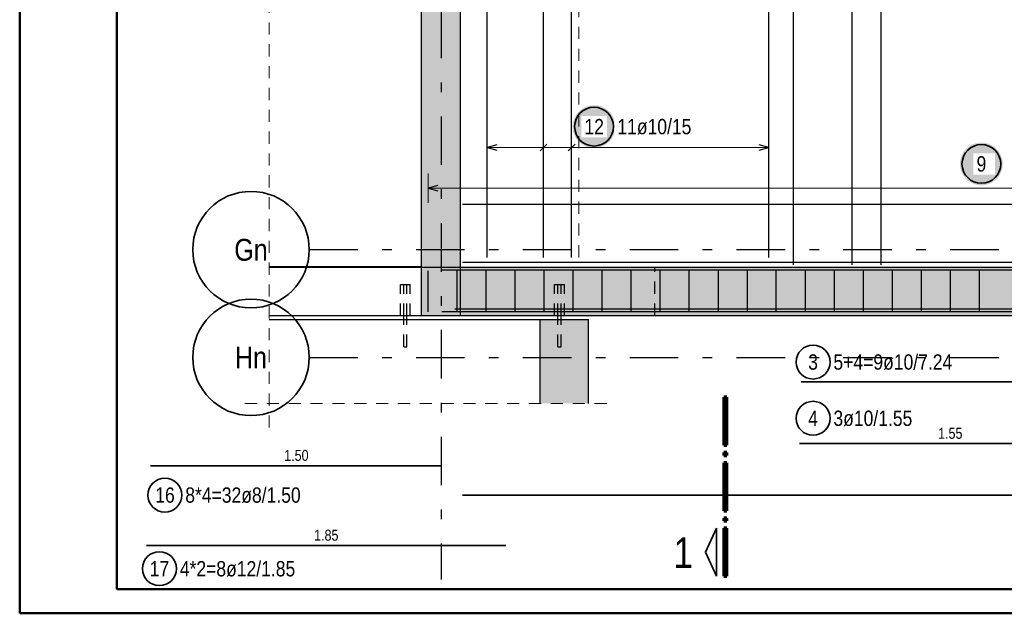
# Model space of a CAD drawing. Header units: millimetres. Extents: x 0 to 61.4, y -43.3 to 42.
# Tile 5 of 21: x 0 to 10.1, y 0 to 6.1. Entities that reach past the tile are written whole.
import ezdxf
from ezdxf.enums import TextEntityAlignment as Align

# ---------------------------------------------------------------- set-up
doc = ezdxf.new("R2010")
doc.units = ezdxf.units.MM
doc.linetypes.add('DASHDOTX2', pattern=[2, 1, -0.5, 0, -0.5])
doc.linetypes.add('HIDDEN', pattern=[0.375, 0.25, -0.125])
for name, color, linetype, lineweight in [('Achsen', 7, 'Continuous', 20), ('Geschnittene Kanten', 7, 'Continuous', 20), ('Schraffuren', 7, 'Continuous', 20)]:
    doc.layers.add(name, color=color, linetype=linetype, lineweight=lineweight)
doc.styles.add('Arial Narrow', font='ARIALN.TTF')

msp = doc.modelspace()

# ---------------------------------------------------------------- hatches: boundary and pattern name
at = {"lineweight": 25, "true_color": 0xffffff}
msp.add_hatch(color=7, dxfattribs=at).paths.add_polyline_path([(10.124, 4.63), (10.124, 4.638), (10.123, 4.645), (10.123, 4.653), (10.122, 4.661), (10.121, 4.668), (10.119, 4.676), (10.117, 4.683), (10.115, 4.691), (10.113, 4.698), (10.111, 4.705), (10.108, 4.712), (10.105, 4.719), (10.102, 4.726), (10.098, 4.733), (10.094, 4.74), (10.09, 4.747), (10.086, 4.753), (10.082, 4.759), (10.077, 4.765), (10.072, 4.771), (10.067, 4.777), (10.062, 4.783), (10.057, 4.788), (10.051, 4.793), (10.045, 4.799), (10.039, 4.803), (10.033, 4.808), (10.027, 4.812), (10.02, 4.817), (10.014, 4.821), (10.007, 4.824), (10, 4.828), (9.993, 4.831), (9.986, 4.834), (9.979, 4.837), (9.972, 4.839), (9.965, 4.841), (9.957, 4.843), (9.95, 4.845), (9.942, 4.847), (9.934, 4.848), (9.927, 4.849), (9.919, 4.849), (9.912, 4.85), (9.904, 4.85), (9.896, 4.85), (9.889, 4.849), (9.881, 4.849), (9.873, 4.848), (9.866, 4.847), (9.858, 4.845), (9.851, 4.843), (9.843, 4.841), (9.836, 4.839), (9.829, 4.837), (9.821, 4.834), (9.814, 4.831), (9.807, 4.828), (9.801, 4.824), (9.794, 4.821), (9.787, 4.817), (9.781, 4.812), (9.775, 4.808), (9.768, 4.803), (9.762, 4.799), (9.757, 4.793), (9.751, 4.788), (9.746, 4.783), (9.74, 4.777), (9.735, 4.771), (9.731, 4.765), (9.726, 4.759), (9.721, 4.753), (9.717, 4.747), (9.713, 4.74), (9.71, 4.733), (9.706, 4.726), (9.703, 4.719), (9.7, 4.712), (9.697, 4.705), (9.695, 4.698), (9.692, 4.691), (9.69, 4.683), (9.689, 4.676), (9.687, 4.668), (9.686, 4.661), (9.685, 4.653), (9.684, 4.645), (9.684, 4.638), (9.684, 4.63), (9.684, 4.622), (9.684, 4.615), (9.685, 4.607), (9.686, 4.599), (9.687, 4.592), (9.689, 4.584), (9.69, 4.577), (9.692, 4.569), (9.695, 4.562), (9.697, 4.555), (9.7, 4.548), (9.703, 4.541), (9.706, 4.534), (9.71, 4.527), (9.713, 4.52), (9.717, 4.513), (9.721, 4.507), (9.726, 4.501), (9.731, 4.495), (9.735, 4.489), (9.74, 4.483), (9.746, 4.477), (9.751, 4.472), (9.757, 4.467), (9.762, 4.461), (9.768, 4.457), (9.775, 4.452), (9.781, 4.448), (9.787, 4.443), (9.794, 4.439), (9.801, 4.436), (9.807, 4.432), (9.814, 4.429), (9.821, 4.426), (9.829, 4.423), (9.836, 4.421), (9.843, 4.419), (9.851, 4.417), (9.858, 4.415), (9.866, 4.413), (9.873, 4.412), (9.881, 4.411), (9.889, 4.411), (9.896, 4.41), (9.904, 4.41), (9.912, 4.41), (9.919, 4.411), (9.927, 4.411), (9.934, 4.412), (9.942, 4.413), (9.95, 4.415), (9.957, 4.417), (9.965, 4.419), (9.972, 4.421), (9.979, 4.423), (9.986, 4.426), (9.993, 4.429), (10, 4.432), (10.007, 4.436), (10.014, 4.439), (10.02, 4.443), (10.027, 4.448), (10.033, 4.452), (10.039, 4.457), (10.045, 4.461), (10.051, 4.467), (10.057, 4.472), (10.062, 4.477), (10.067, 4.483), (10.072, 4.489), (10.077, 4.495), (10.082, 4.501), (10.086, 4.507), (10.09, 4.513), (10.094, 4.52), (10.098, 4.527), (10.102, 4.534), (10.105, 4.541), (10.108, 4.548), (10.111, 4.555), (10.113, 4.562), (10.115, 4.569), (10.117, 4.577), (10.119, 4.584), (10.121, 4.592), (10.122, 4.599), (10.123, 4.607), (10.123, 4.615)])
at = {"layer": 'Achsen', "lineweight": 25, "true_color": 0xffffff}
msp.add_hatch(color=7, dxfattribs=at).paths.add_polyline_path([(6.135, 5.014), (6.135, 5.022), (6.134, 5.03), (6.134, 5.037), (6.133, 5.045), (6.132, 5.053), (6.13, 5.06), (6.128, 5.068), (6.126, 5.075), (6.124, 5.082), (6.122, 5.09), (6.119, 5.097), (6.116, 5.104), (6.113, 5.111), (6.109, 5.118), (6.105, 5.124), (6.101, 5.131), (6.097, 5.137), (6.093, 5.144), (6.088, 5.15), (6.083, 5.156), (6.078, 5.162), (6.073, 5.167), (6.068, 5.173), (6.062, 5.178), (6.056, 5.183), (6.05, 5.188), (6.044, 5.192), (6.038, 5.197), (6.031, 5.201), (6.025, 5.205), (6.018, 5.209), (6.011, 5.212), (6.004, 5.215), (5.997, 5.218), (5.99, 5.221), (5.983, 5.224), (5.976, 5.226), (5.968, 5.228), (5.961, 5.23), (5.953, 5.231), (5.945, 5.232), (5.938, 5.233), (5.93, 5.234), (5.923, 5.234), (5.915, 5.234), (5.907, 5.234), (5.9, 5.234), (5.892, 5.233), (5.884, 5.232), (5.877, 5.231), (5.869, 5.23), (5.862, 5.228), (5.854, 5.226), (5.847, 5.224), (5.84, 5.221), (5.832, 5.218), (5.825, 5.215), (5.818, 5.212), (5.812, 5.209), (5.805, 5.205), (5.798, 5.201), (5.792, 5.197), (5.786, 5.192), (5.779, 5.188), (5.773, 5.183), (5.768, 5.178), (5.762, 5.173), (5.757, 5.167), (5.751, 5.162), (5.746, 5.156), (5.742, 5.15), (5.737, 5.144), (5.732, 5.137), (5.728, 5.131), (5.724, 5.124), (5.721, 5.118), (5.717, 5.111), (5.714, 5.104), (5.711, 5.097), (5.708, 5.09), (5.706, 5.082), (5.703, 5.075), (5.701, 5.068), (5.7, 5.06), (5.698, 5.053), (5.697, 5.045), (5.696, 5.037), (5.695, 5.03), (5.695, 5.022), (5.695, 5.014), (5.695, 5.007), (5.695, 4.999), (5.696, 4.991), (5.697, 4.984), (5.698, 4.976), (5.7, 4.969), (5.701, 4.961), (5.703, 4.954), (5.706, 4.946), (5.708, 4.939), (5.711, 4.932), (5.714, 4.925), (5.717, 4.918), (5.721, 4.911), (5.724, 4.904), (5.728, 4.898), (5.732, 4.891), (5.737, 4.885), (5.742, 4.879), (5.746, 4.873), (5.751, 4.867), (5.757, 4.862), (5.762, 4.856), (5.768, 4.851), (5.773, 4.846), (5.779, 4.841), (5.786, 4.836), (5.792, 4.832), (5.798, 4.828), (5.805, 4.824), (5.812, 4.82), (5.818, 4.817), (5.825, 4.813), (5.832, 4.81), (5.84, 4.808), (5.847, 4.805), (5.854, 4.803), (5.862, 4.801), (5.869, 4.799), (5.877, 4.798), (5.884, 4.797), (5.892, 4.796), (5.9, 4.795), (5.907, 4.795), (5.915, 4.794), (5.923, 4.795), (5.93, 4.795), (5.938, 4.796), (5.945, 4.797), (5.953, 4.798), (5.961, 4.799), (5.968, 4.801), (5.976, 4.803), (5.983, 4.805), (5.99, 4.808), (5.997, 4.81), (6.004, 4.813), (6.011, 4.817), (6.018, 4.82), (6.025, 4.824), (6.031, 4.828), (6.038, 4.832), (6.044, 4.836), (6.05, 4.841), (6.056, 4.846), (6.062, 4.851), (6.068, 4.856), (6.073, 4.862), (6.078, 4.867), (6.083, 4.873), (6.088, 4.879), (6.093, 4.885), (6.097, 4.891), (6.101, 4.898), (6.105, 4.904), (6.109, 4.911), (6.113, 4.918), (6.116, 4.925), (6.119, 4.932), (6.122, 4.939), (6.124, 4.946), (6.126, 4.954), (6.128, 4.961), (6.13, 4.969), (6.132, 4.976), (6.133, 4.984), (6.134, 4.991), (6.134, 4.999)])
at = {"layer": 'Schraffuren', "lineweight": 13, "true_color": 0xd7ffd7}
for points in [[(4.539, 14.567), (4.539, 3.067), (4.139, 3.067), (4.139, 14.567)], [(17.501, 3.567), (17.501, 3.067), (4.139, 3.067), (4.139, 3.567)], [(5.859, 3.027), (5.859, 2.212), (5.359, 2.212), (5.359, 3.027)], [(5.859, 2.212), (5.859, 2.163), (5.359, 2.163), (5.359, 2.212)]]:
    msp.add_hatch(color=254, dxfattribs=at).paths.add_polyline_path(points)

# ---------------------------------------------------------------- linework, layer by layer
at = {"color": 4, "linetype": 'Continuous', "lineweight": 50}
for p, q in [((0, 42.05), (0, 0)), ((1, 41.8), (1, 0.25)), ((1, 0.25), (59.2, 0.25)), ((0, 0), (59.45, 0))]:
    msp.add_line(p, q, dxfattribs=at)
at = {"color": 5, "linetype": 'HIDDEN', "lineweight": 18, "ltscale": 0.5}
for p, q in [((2.57, 1.913), (2.57, 37.637)), ((2.32, 2.163), (6.109, 2.163))]:
    msp.add_line(p, q, dxfattribs=at)
at = {"color": 9, "linetype": 'HIDDEN', "lineweight": 0, "ltscale": 0.5}
msp.add_line((5.759, 7.167), (5.759, 3.567), dxfattribs=at)
at = {"color": 5, "linetype": 'Continuous', "lineweight": 18, "ltscale": 0.5}
for p, q in [((4.207, 4.53), (4.207, 4.23)), ((4.207, 4.38), (23.032, 4.38))]:
    msp.add_line(p, q, dxfattribs=at)
at = {"color": 3, "linetype": 'Continuous', "lineweight": 25, "ltscale": 0.5}
for p, q in [((4.307, 4.407), (4.207, 4.38)), ((4.207, 4.38), (4.307, 4.353)), ((4.559, 4.214), (22.559, 4.214)), ((4.559, 3.617), (22.559, 3.617)), ((4.207, 3.107), (4.207, 3.527)), ((4.349, 3.54), (22.949, 3.54)), ((4.506, 3.107), (4.506, 3.527)), ((4.804, 3.107), (4.804, 3.527)), ((5.103, 3.107), (5.103, 3.527)), ((5.402, 3.107), (5.402, 3.527)), ((5.701, 3.107), (5.701, 3.527)), ((6, 3.107), (6, 3.527)), ((6.298, 3.107), (6.298, 3.527)), ((6.597, 3.107), (6.597, 3.527)), ((6.896, 3.107), (6.896, 3.527)), ((7.195, 3.107), (7.195, 3.527)), ((7.494, 3.107), (7.494, 3.527)), ((7.792, 3.107), (7.792, 3.527)), ((8.091, 3.107), (8.091, 3.527)), ((8.39, 3.107), (8.39, 3.527)), ((8.689, 3.107), (8.689, 3.527)), ((8.988, 3.107), (8.988, 3.527)), ((9.287, 3.107), (9.287, 3.527)), ((9.585, 3.107), (9.585, 3.527)), ((9.884, 3.107), (9.884, 3.527)), ((4.349, 3.108), (22.949, 3.108))]:
    msp.add_line(p, q, dxfattribs=at)
at = {"color": 3, "linetype": 'Continuous', "lineweight": 25}
for p, q in [((2.57, 3.572), (4.139, 3.572)), ((2.57, 3.567), (4.139, 3.567)), ((2.57, 3.067), (4.139, 3.067)), ((3.955, 3.027), (3.955, 3.067)), ((3.987, 3.027), (3.987, 3.067)), ((5.543, 3.027), (5.543, 3.067)), ((5.575, 3.027), (5.575, 3.067)), ((2.57, 3.027), (5.359, 3.027))]:
    msp.add_line(p, q, dxfattribs=at)
at = {"color": 3, "linetype": 'HIDDEN', "lineweight": 25, "ltscale": 0.5}
for p, q in [((6.542, 3.067), (6.542, 3.567)), ((3.921, 3.067), (3.921, 3.387)), ((3.921, 3.387), (3.924, 3.387)), ((3.924, 3.387), (3.935, 3.387)), ((3.935, 3.387), (3.952, 3.387)), ((3.952, 3.387), (3.971, 3.387)), ((3.955, 3.067), (3.955, 3.387)), ((3.971, 3.387), (3.99, 3.387)), ((3.987, 3.067), (3.987, 3.387)), ((3.99, 3.387), (4.006, 3.387)), ((4.006, 3.387), (4.017, 3.387)), ((4.017, 3.387), (4.021, 3.387)), ((4.021, 3.067), (4.021, 3.387)), ((5.509, 3.067), (5.509, 3.387)), ((5.509, 3.387), (5.513, 3.387)), ((5.513, 3.387), (5.524, 3.387)), ((5.524, 3.387), (5.54, 3.387)), ((5.54, 3.387), (5.559, 3.387)), ((5.543, 3.067), (5.543, 3.387)), ((5.559, 3.387), (5.578, 3.387)), ((5.575, 3.067), (5.575, 3.387)), ((5.578, 3.387), (5.594, 3.387)), ((5.594, 3.387), (5.605, 3.387)), ((5.605, 3.387), (5.609, 3.387)), ((5.609, 3.067), (5.609, 3.387)), ((3.955, 2.747), (3.955, 3.027)), ((3.987, 2.747), (3.987, 3.027)), ((5.543, 2.747), (5.543, 3.027)), ((5.575, 2.747), (5.575, 3.027)), ((3.955, 2.747), (3.956, 2.747)), ((3.956, 2.747), (3.959, 2.747)), ((3.959, 2.747), (3.965, 2.747)), ((3.965, 2.747), (3.971, 2.747)), ((3.971, 2.747), (3.977, 2.747)), ((3.977, 2.747), (3.982, 2.747)), ((3.982, 2.747), (3.985, 2.747)), ((3.985, 2.747), (3.987, 2.747)), ((5.543, 2.747), (5.544, 2.747)), ((5.544, 2.747), (5.548, 2.747)), ((5.548, 2.747), (5.553, 2.747)), ((5.553, 2.747), (5.559, 2.747)), ((5.559, 2.747), (5.565, 2.747)), ((5.565, 2.747), (5.57, 2.747)), ((5.57, 2.747), (5.574, 2.747)), ((5.574, 2.747), (5.575, 2.747))]:
    msp.add_line(p, q, dxfattribs=at)
at = {"color": 2, "linetype": 'Continuous', "lineweight": 35, "ltscale": 0.5}
for p, q in [((8.048, 2.384), (22.528, 2.384)), ((8.032, 1.748), (11.132, 1.748)), ((1.348, 1.521), (4.348, 1.521)), ((4.561, 1.217), (22.561, 1.217)), ((1.306, 0.699), (5.006, 0.699))]:
    msp.add_line(p, q, dxfattribs=at)
at = {"color": 1, "linetype": 'Continuous', "lineweight": 70}
for p, q in [((7.282, 2.227), (7.252, 2.227)), ((7.252, 2.227), (7.252, 1.732)), ((7.282, 1.732), (7.282, 2.227)), ((7.252, 1.732), (7.282, 1.732)), ((7.282, 1.657), (7.252, 1.657)), ((7.252, 1.657), (7.252, 1.627)), ((7.252, 1.627), (7.282, 1.627)), ((7.282, 1.627), (7.282, 1.657)), ((7.282, 1.552), (7.252, 1.552)), ((7.252, 1.552), (7.252, 1.057)), ((7.282, 1.057), (7.282, 1.552)), ((7.252, 1.057), (7.282, 1.057)), ((7.282, 0.982), (7.252, 0.982)), ((7.252, 0.982), (7.252, 0.952)), ((7.252, 0.952), (7.282, 0.952)), ((7.282, 0.952), (7.282, 0.982)), ((7.282, 0.877), (7.252, 0.877)), ((7.252, 0.877), (7.252, 0.382)), ((7.282, 0.382), (7.282, 0.877)), ((7.252, 0.382), (7.282, 0.382))]:
    msp.add_line(p, q, dxfattribs=at)
at = {"color": 2, "linetype": 'Continuous', "lineweight": 35}
for p, q in [((7.177, 0.877), (7.064, 0.629)), ((7.177, 0.382), (7.177, 0.877)), ((7.064, 0.629), (7.177, 0.382))]:
    msp.add_line(p, q, dxfattribs=at)
at = {"color": 2, "linetype": 'Continuous', "lineweight": 35, "ltscale": 0.5}
for centre, radius in [((9.904, 4.63), 0.2), ((8.17, 2.589), 0.175), ((8.17, 2.009), 0.175), ((1.495, 1.218), 0.175), ((1.439, 0.46), 0.175)]:
    msp.add_circle(centre, radius, dxfattribs=at)
at = {"layer": 'Achsen', "color": 3, "linetype": 'DASHDOTX2', "lineweight": 25, "ltscale": 0.5}
for p, q in [((4.339, 39.219), (4.339, 0.35)), ((2.982, 3.747), (25.318, 3.747)), ((2.982, 2.637), (25.318, 2.637))]:
    msp.add_line(p, q, dxfattribs=at)
at = {"layer": 'Achsen', "color": 3, "linetype": 'Continuous', "lineweight": 25, "ltscale": 0.5}
for p, q in [((7.969, 3.592), (7.969, 14.907)), ((8.572, 3.592), (8.572, 14.907)), ((8.873, 3.592), (8.873, 14.907)), ((4.814, 3.667), (4.814, 7.167)), ((5.394, 3.667), (5.394, 7.167)), ((5.684, 3.667), (5.684, 7.167)), ((7.714, 3.667), (7.714, 7.167)), ((4.914, 4.827), (4.814, 4.8)), ((4.814, 4.8), (4.914, 4.773)), ((5.429, 4.835), (5.359, 4.765)), ((5.719, 4.835), (5.649, 4.765)), ((7.714, 4.8), (7.614, 4.827)), ((7.614, 4.773), (7.714, 4.8))]:
    msp.add_line(p, q, dxfattribs=at)
at = {"layer": 'Achsen', "color": 5, "linetype": 'Continuous', "lineweight": 18, "ltscale": 0.5}
for p, q in [((4.814, 4.95), (4.814, 4.65)), ((5.394, 4.95), (5.394, 4.65)), ((5.684, 4.95), (5.684, 4.65)), ((7.714, 4.65), (7.714, 4.95)), ((4.814, 4.8), (7.714, 4.8))]:
    msp.add_line(p, q, dxfattribs=at)
at = {"layer": 'Achsen', "color": 2, "linetype": 'Continuous', "lineweight": 35, "ltscale": 0.5}
msp.add_circle((5.915, 5.014), 0.2, dxfattribs=at)
at = {"layer": 'Achsen', "color": 2, "linetype": 'Continuous', "lineweight": 35}
for centre in [(2.382, 3.747), (2.382, 2.637)]:
    msp.add_circle(centre, 0.6, dxfattribs=at)
at = {"layer": 'Geschnittene Kanten', "color": 3, "linetype": 'Continuous', "lineweight": 25}
for p, q in [((4.139, 3.567), (4.139, 14.567)), ((4.539, 3.067), (4.539, 14.567)), ((4.139, 3.067), (4.139, 3.567)), ((4.139, 3.567), (16.999, 3.567)), ((4.139, 3.067), (17.501, 3.067)), ((5.359, 2.212), (5.359, 3.027)), ((5.359, 3.027), (5.859, 3.027)), ((5.859, 2.212), (5.859, 3.027)), ((5.359, 2.163), (5.359, 2.212)), ((5.859, 2.163), (5.859, 2.212))]:
    msp.add_line(p, q, dxfattribs=at)
at = {"layer": 'Schraffuren', "color": 3, "linetype": 'Continuous', "lineweight": 25, "ltscale": 0.5}
msp.add_line((4.48, 3.137), (23.08, 3.137), dxfattribs=at)

# ---------------------------------------------------------------- texts
at = {"color": 1, "lineweight": 70, "style": 'Arial Narrow'}
msp.add_text('1', height=0.315, dxfattribs=at).set_placement((6.733, 0.467))
at = {"color": 2, "lineweight": 35, "attachment_point": 1, "line_spacing_factor": 0.9, "style": 'Arial Narrow'}
for s, insert, char_height in [('3', (8.12, 2.668), 0.158), ('5+4=9ø10/7.24', (8.38, 2.668), 0.1575), ('4', (8.12, 2.088), 0.158), ('3ø10/1.55', (8.38, 2.088), 0.1575), ('16', (1.396, 1.297), 0.1575), ('8*4=32ø8/1.50', (1.705, 1.297), 0.1575), ('17', (1.339, 0.538), 0.1575), ('4*2=8ø12/1.85', (1.649, 0.538), 0.1575)]:
    msp.add_mtext(s, dxfattribs=dict(at, insert=insert, char_height=char_height))
at = {"color": 3, "lineweight": 25, "char_height": 0.1125, "attachment_point": 1, "line_spacing_factor": 0.9, "style": 'Arial Narrow'}
for s, insert in [('1.55', (9.458, 1.911)), ('1.50', (2.724, 1.683)), ('1.85', (3.032, 0.861))]:
    msp.add_mtext(s, dxfattribs=dict(at, insert=insert))
at = {"layer": 'Achsen', "color": 4, "lineweight": 50, "style": 'Arial Narrow'}
for s, p in [('Gn', (2.382, 3.745)), ('Hn', (2.382, 2.635))]:
    msp.add_text(s, height=0.225, dxfattribs=at).set_placement(p, align=Align.MIDDLE_CENTER)

# ---------------------------------------------------------------- next in the draw order: texts
at = {"color": 2, "lineweight": 35, "insert": (9.854, 4.709), "char_height": 0.158, "attachment_point": 1, "line_spacing_factor": 0.9, "style": 'Arial Narrow', "bg_fill": 3, "box_fill_scale": 1.2, "bg_fill_color": 256, "bg_fill_true_color": 13158600, "bg_fill_transparency": 0}
msp.add_mtext('9', dxfattribs=at)
at = {"layer": 'Achsen', "color": 2, "lineweight": 35, "char_height": 0.1575, "attachment_point": 1, "line_spacing_factor": 0.9, "style": 'Arial Narrow', "bg_fill": 3, "box_fill_scale": 1.2, "bg_fill_color": 256, "bg_fill_true_color": 13158600, "bg_fill_transparency": 0}
for s, insert in [('12', (5.816, 5.093)), ('11ø10/15', (6.155, 5.093))]:
    msp.add_mtext(s, dxfattribs=dict(at, insert=insert))

doc.saveas('drawing.dxf')
